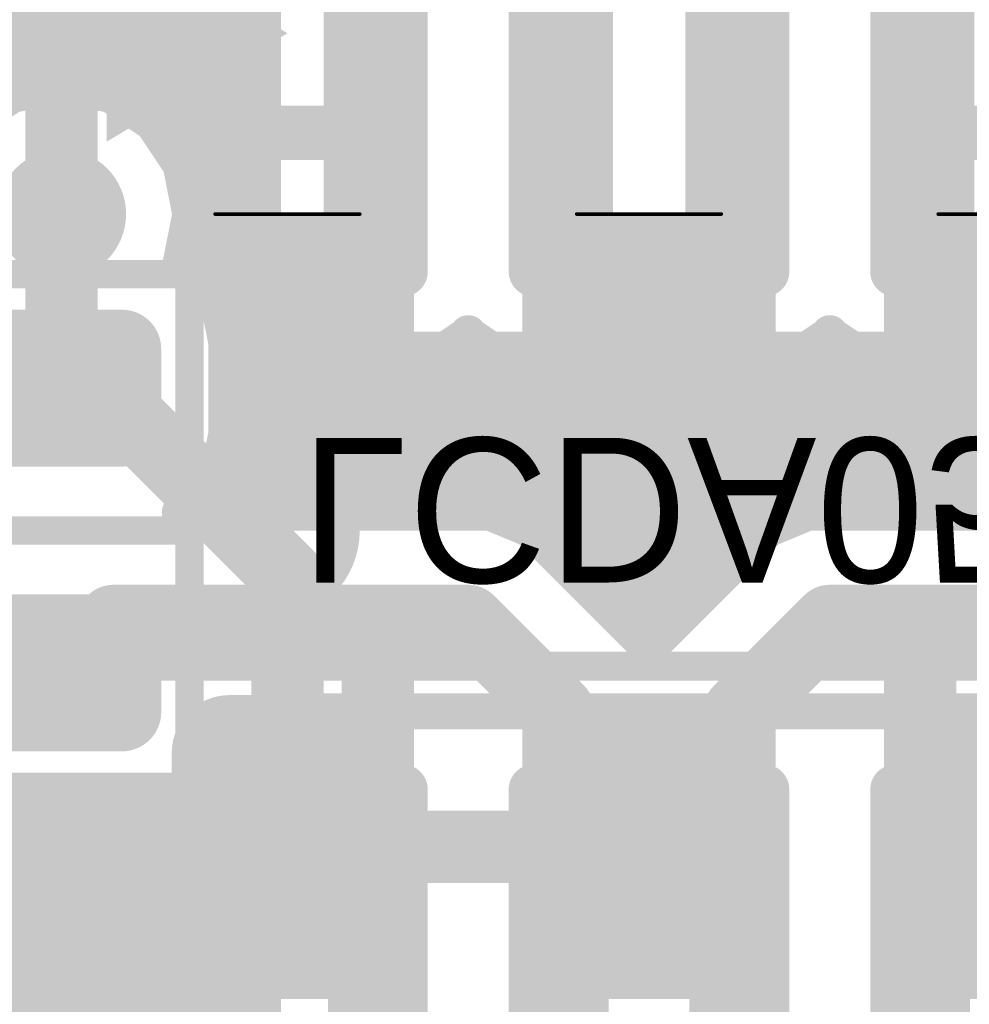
# Model space of a CAD drawing. Extents: x 90 to 214, y 61 to 300.
# Tile 5 of 62: x 113.05 to 119.73, y 89.7 to 96.62. Entities that reach past the tile are written whole.
import ezdxf

# ---------------------------------------------------------------- set-up
doc = ezdxf.new("R2010")
doc.units = 0
for name, color, linetype in [('Bot_Mask', 5, 'CONTINUOUS'), ('Bot_Silk', 7, 'CONTINUOUS'), ('Bottom', 2, 'CONTINUOUS'), ('GND', 12, 'CONTINUOUS'), ('PWR', 14, 'CONTINUOUS'), ('Top', 1, 'CONTINUOUS'), ('Top_Mask', 4, 'CONTINUOUS'), ('Top_Silk', 6, 'CONTINUOUS')]:
    doc.layers.add(name, color=color, linetype=linetype)

# ---------------------------------------------------------------- blocks, each defined once
blk = doc.blocks.new('UNIT_DISC')
at = {"linetype": 'CONTINUOUS', "const_width": 0.5}
blk.add_lwpolyline([(0.25, 0, 1), (-0.25, 0, 1)], format="xyb", close=True, dxfattribs=at)
blk = doc.blocks.new('SHAPE_EL_300_300_0_0_0_0')
at = {"xscale": 0.762, "yscale": 0.762, "zscale": 0.762}
blk.add_blockref('UNIT_DISC', (0, 0), dxfattribs=at)
blk = doc.blocks.new('SHAPE_EL_340_340_0_0_0_0')
at = {"xscale": 0.8636, "yscale": 0.8636, "zscale": 0.8636}
blk.add_blockref('UNIT_DISC', (0, 0), dxfattribs=at)
blk = doc.blocks.new('SHAPE_EL_357_357_0_0_0_0')
at = {"xscale": 0.908, "yscale": 0.908, "zscale": 0.908}
blk.add_blockref('UNIT_DISC', (0, 0), dxfattribs=at)
blk = doc.blocks.new('V_EX30Y30D0_4A264')
at = {"layer": 'Bot_Mask'}
blk.add_blockref('SHAPE_EL_340_340_0_0_0_0', (0, 0), dxfattribs=at)
at = {"layer": 'Bottom'}
blk.add_blockref('SHAPE_EL_300_300_0_0_0_0', (0, 0), dxfattribs=at)
at = {"layer": 'GND'}
blk.add_blockref('SHAPE_EL_357_357_0_0_0_0', (0, 0), dxfattribs=at)
at = {"layer": 'PWR'}
blk.add_blockref('SHAPE_EL_357_357_0_0_0_0', (0, 0), dxfattribs=at)
at = {"layer": 'Top'}
blk.add_blockref('SHAPE_EL_300_300_0_0_0_0', (0, 0), dxfattribs=at)
at = {"layer": 'Top_Mask'}
blk.add_blockref('SHAPE_EL_340_340_0_0_0_0', (0, 0), dxfattribs=at)
blk = doc.blocks.new('SHAPE_TH45_314_236_52_0_0_0')
at = {"linetype": 'CONTINUOUS', "const_width": 0.1}
for points in [[(0.15068, 0.3159, 0.2262769), (-0.15068, 0.3159, 0.2262769)], [(-0.3159, 0.15068, 0.2262769), (-0.3159, -0.15068, 0.2262769)], [(0.3159, -0.15068, 0.2262769), (0.3159, 0.15068, 0.2262769)], [(-0.15068, -0.3159, 0.2262769), (0.15068, -0.3159, 0.2262769)]]:
    blk.add_lwpolyline(points, format="xyb", dxfattribs=at)
at = {"xscale": 0.1, "yscale": 0.1, "zscale": 0.1}
for p in [(-0.15068, 0.3159), (0.15068, 0.3159), (-0.3159, 0.15068), (0.3159, 0.15068), (-0.3159, -0.15068), (0.3159, -0.15068), (-0.15068, -0.3159), (0.15068, -0.3159)]:
    blk.add_blockref('UNIT_DISC', p, dxfattribs=at)
blk = doc.blocks.new('V_EX30Y30D0_4A86')
at = {"layer": 'Bot_Mask'}
blk.add_blockref('SHAPE_EL_340_340_0_0_0_0', (0, 0), dxfattribs=at)
at = {"layer": 'Bottom'}
blk.add_blockref('SHAPE_EL_300_300_0_0_0_0', (0, 0), dxfattribs=at)
at = {"layer": 'GND'}
blk.add_blockref('SHAPE_TH45_314_236_52_0_0_0', (0, 0), dxfattribs=at)
at = {"layer": 'PWR'}
blk.add_blockref('SHAPE_EL_357_357_0_0_0_0', (0, 0), dxfattribs=at)
at = {"layer": 'Top'}
blk.add_blockref('SHAPE_EL_300_300_0_0_0_0', (0, 0), dxfattribs=at)
at = {"layer": 'Top_Mask'}
blk.add_blockref('SHAPE_EL_340_340_0_0_0_0', (0, 0), dxfattribs=at)
blk = doc.blocks.new('LCDA05_SO_4289')
at = {"layer": 'Bot_Silk', "linetype": 'CONTINUOUS', "const_width": 0.254}
for points in [[(114.808, 91.7575), (114.808, 94.2975)], [(114.808, 94.2975), (119.38, 94.2975)], [(119.38, 94.2975), (120.142, 94.2975)], [(120.142, 94.2975), (120.142, 91.7575)], [(120.142, 91.7575), (114.808, 91.7575)]]:
    blk.add_lwpolyline(points, dxfattribs=at)
blk.add_lwpolyline([(114.808, 92.5195, 1), (114.808, 93.5355, 1)], format="xyb", dxfattribs=at)
at = {"layer": 'Bot_Silk', "xscale": 0.254, "yscale": 0.254, "zscale": 0.254}
for p in [(114.808, 94.2975), (114.808, 94.2975), (119.38, 94.2975), (119.38, 94.2975), (120.142, 94.2975), (120.142, 94.2975), (114.808, 93.5355), (114.808, 92.5195), (114.808, 91.7575), (114.808, 91.7575), (120.142, 91.7575), (120.142, 91.7575)]:
    blk.add_blockref('UNIT_DISC', p, dxfattribs=at)
blk = doc.blocks.new('SHAPE_RR_866_236_0_0_0_0')
for points in [[(-0.95, -0.3), (0.95, -0.3), (-0.95, 0.3), (0.95, 0.3)], [(-1.1, -0.15), (1.1, -0.15), (-1.1, 0.15), (1.1, 0.15)]]:
    blk.add_solid(points)
at = {"xscale": 0.3, "yscale": 0.3, "zscale": 0.3}
for p in [(-0.95, 0.15), (0.95, 0.15), (-0.95, -0.15), (0.95, -0.15)]:
    blk.add_blockref('UNIT_DISC', p, dxfattribs=at)
blk = doc.blocks.new('SHAPE_RR_906_276_0_0_0_0')
for points in [[(-0.9754, -0.3508), (0.9754, -0.3508), (-0.9754, 0.3508), (0.9754, 0.3508)], [(-1.1508, -0.1754), (1.1508, -0.1754), (-1.1508, 0.1754), (1.1508, 0.1754)]]:
    blk.add_solid(points)
at = {"xscale": 0.3508, "yscale": 0.3508, "zscale": 0.3508}
for p in [(-0.9754, 0.1754), (0.9754, 0.1754), (-0.9754, -0.1754), (0.9754, -0.1754)]:
    blk.add_blockref('UNIT_DISC', p, dxfattribs=at)
blk = doc.blocks.new('SHAPE_EL_200_200_0_0_0_0')
at = {"xscale": 0.508, "yscale": 0.508, "zscale": 0.508}
blk.add_blockref('UNIT_DISC', (0, 0), dxfattribs=at)
blk = doc.blocks.new('SMD_RR20X8086_F')
at = {"layer": 'Bot_Mask'}
blk.add_blockref('SHAPE_RR_906_276_0_0_0_0', (0, 0), dxfattribs=at)
at = {"layer": 'Bottom'}
blk.add_blockref('SHAPE_RR_866_236_0_0_0_0', (0, 0), dxfattribs=at)
at = {"layer": 'GND'}
blk.add_blockref('SHAPE_EL_200_200_0_0_0_0', (0, 0), dxfattribs=at)
at = {"layer": 'PWR'}
blk.add_blockref('SHAPE_EL_200_200_0_0_0_0', (0, 0), dxfattribs=at)
blk = doc.blocks.new('SMD_RR20X8010_F')
at = {"layer": 'Bot_Mask'}
blk.add_blockref('SHAPE_RR_906_276_0_0_0_0', (0, 0), dxfattribs=at)
at = {"layer": 'Bottom'}
blk.add_blockref('SHAPE_RR_866_236_0_0_0_0', (0, 0), dxfattribs=at)
at = {"layer": 'GND'}
blk.add_blockref('SHAPE_EL_200_200_0_0_0_0', (0, 0), dxfattribs=at)
at = {"layer": 'PWR'}
blk.add_blockref('SHAPE_EL_200_200_0_0_0_0', (0, 0), dxfattribs=at)
blk = doc.blocks.new('SMD_RR20X8020_F')
at = {"layer": 'Bot_Mask'}
blk.add_blockref('SHAPE_RR_906_276_0_0_0_0', (0, 0), dxfattribs=at)
at = {"layer": 'Bottom'}
blk.add_blockref('SHAPE_RR_866_236_0_0_0_0', (0, 0), dxfattribs=at)
at = {"layer": 'GND'}
blk.add_blockref('SHAPE_EL_200_200_0_0_0_0', (0, 0), dxfattribs=at)
at = {"layer": 'PWR'}
blk.add_blockref('SHAPE_EL_200_200_0_0_0_0', (0, 0), dxfattribs=at)
blk = doc.blocks.new('D8')
at = {"rotation": -270}
for name, p in [('SMD_RR20X8086_F', (115.57, 95.8215)), ('SMD_RR20X8086_F', (116.84, 95.8215)), ('SMD_RR20X8086_F', (118.11, 95.8215)), ('SMD_RR20X8086_F', (119.38, 95.8215)), ('SMD_RR20X8010_F', (115.57, 90.2335)), ('SMD_RR20X8010_F', (116.84, 90.2335)), ('SMD_RR20X8020_F', (118.11, 90.2335)), ('SMD_RR20X8020_F', (119.38, 90.2335))]:
    blk.add_blockref(name, p, dxfattribs=at)
blk.add_blockref('LCDA05_SO_4289', (0, 0))
blk = doc.blocks.new('SMD_L2012_5869')
at = {"layer": 'Bot_Silk', "linetype": 'CONTINUOUS', "const_width": 0.2}
for points in [[(114.2475, 94.8275), (112.4475, 94.8275)], [(112.4475, 94.8275), (112.4475, 91.2275)], [(114.2475, 91.2275), (114.2475, 94.8275)], [(112.4475, 93.0275), (114.2475, 93.0275)], [(112.4475, 91.2275), (114.2475, 91.2275)]]:
    blk.add_lwpolyline(points, dxfattribs=at)
at = {"layer": 'Bot_Silk', "xscale": 0.2, "yscale": 0.2, "zscale": 0.2}
for p in [(112.4475, 94.8275), (112.4475, 94.8275), (114.2475, 94.8275), (114.2475, 94.8275), (112.4475, 93.0275), (114.2475, 93.0275), (112.4475, 91.2275), (112.4475, 91.2275), (114.2475, 91.2275), (114.2475, 91.2275)]:
    blk.add_blockref('UNIT_DISC', p, dxfattribs=at)
blk = doc.blocks.new('SHAPE_RR_393_511_0_0_0_0')
for points in [[(-0.25, -0.65), (0.25, -0.65), (-0.25, 0.65), (0.25, 0.65)], [(-0.5, -0.4), (0.5, -0.4), (-0.5, 0.4), (0.5, 0.4)]]:
    blk.add_solid(points)
at = {"xscale": 0.5, "yscale": 0.5, "zscale": 0.5}
for p in [(-0.25, 0.4), (0.25, 0.4), (-0.25, -0.4), (0.25, -0.4)]:
    blk.add_blockref('UNIT_DISC', p, dxfattribs=at)
blk = doc.blocks.new('SHAPE_RR_433_551_0_0_0_0')
for points in [[(-0.2754, -0.7008), (0.2754, -0.7008), (-0.2754, 0.7008), (0.2754, 0.7008)], [(-0.5508, -0.4254), (0.5508, -0.4254), (-0.5508, 0.4254), (0.5508, 0.4254)]]:
    blk.add_solid(points)
at = {"xscale": 0.5508, "yscale": 0.5508, "zscale": 0.5508}
for p in [(-0.2754, 0.4254), (0.2754, 0.4254), (-0.2754, -0.4254), (0.2754, -0.4254)]:
    blk.add_blockref('UNIT_DISC', p, dxfattribs=at)
blk = doc.blocks.new('P_SMD_RR1_0X1_3264_F')
at = {"layer": 'Bot_Mask'}
blk.add_blockref('SHAPE_RR_433_551_0_0_0_0', (0, 0), dxfattribs=at)
at = {"layer": 'Bottom'}
blk.add_blockref('SHAPE_RR_393_511_0_0_0_0', (0, 0), dxfattribs=at)
blk = doc.blocks.new('P_SMD_RR1_0X1_310_F')
at = {"layer": 'Bot_Mask'}
blk.add_blockref('SHAPE_RR_433_551_0_0_0_0', (0, 0), dxfattribs=at)
at = {"layer": 'Bottom'}
blk.add_blockref('SHAPE_RR_393_511_0_0_0_0', (0, 0), dxfattribs=at)
blk = doc.blocks.new('FB2')
blk.add_blockref('SMD_L2012_5869', (0, 0))
at = {"rotation": -90}
for name, p in [('P_SMD_RR1_0X1_3264_F', (113.3475, 94.0275)), ('P_SMD_RR1_0X1_310_F', (113.3475, 92.0275))]:
    blk.add_blockref(name, p, dxfattribs=at)
at = {"layer": 'Bot_Silk', "text_generation_flag": 2}
blk.add_text('FB2', height=1.2192, rotation=-90, dxfattribs=at).set_placement((110.58525, 91.62257))
blk = doc.blocks.new('POLY_S4_L6_7676')
at = {"layer": 'Top_Silk'}
blk.add_solid([(120.523, 95.25), (119.507, 95.25), (120.523, 93.218), (119.507, 93.218)], dxfattribs=at)
blk = doc.blocks.new('POLY_S4_L6_7678')
at = {"layer": 'Top_Silk'}
blk.add_solid([(115.443, 95.25), (114.427, 95.25), (115.443, 93.218), (114.427, 93.218)], dxfattribs=at)
blk = doc.blocks.new('POLY_S4_L6_7690')
at = {"layer": 'Top_Silk'}
blk.add_solid([(117.983, 95.25), (116.967, 95.25), (117.983, 93.218), (116.967, 93.218)], dxfattribs=at)
blk = doc.blocks.new('SMDSW_6P_7667')
at = {"layer": 'Top_Silk', "linetype": 'CONTINUOUS'}
for points, const_width in [([(112.522, 98.425), (112.522, 92.075)], 0.2032), ([(122.428, 98.425), (112.522, 98.425)], 0.2032), ([(122.428, 92.075), (122.428, 98.425)], 0.2032), ([(115.316, 97.282), (114.554, 97.282)], 0.254), ([(114.554, 97.282), (114.554, 95.25)], 0.254), ([(115.316, 95.25), (115.316, 97.282)], 0.254), ([(117.094, 97.282), (117.094, 95.25)], 0.254), ([(117.856, 97.282), (117.094, 97.282)], 0.254), ([(117.856, 95.25), (117.856, 97.282)], 0.254), ([(120.396, 97.282), (119.634, 97.282)], 0.254), ([(119.634, 97.282), (119.634, 95.25)], 0.254), ([(120.396, 95.25), (120.396, 97.282)], 0.254), ([(114.427, 95.25), (115.443, 95.25)], 0.0254), ([(116.967, 95.25), (117.983, 95.25)], 0.0254), ([(119.507, 95.25), (120.523, 95.25)], 0.0254), ([(112.522, 92.075), (122.428, 92.075)], 0.2032)]:
    blk.add_lwpolyline(points, dxfattribs=dict(at, const_width=const_width))
for name in ['POLY_S4_L6_7678', 'POLY_S4_L6_7690', 'POLY_S4_L6_7676']:
    blk.add_blockref(name, (0, 0))
at = {"layer": 'Top_Silk'}
for p, xscale, yscale, zscale in [((112.522, 98.425), 0.2032, 0.2032, 0.2032), ((112.522, 98.425), 0.2032, 0.2032, 0.2032), ((122.428, 98.425), 0.2032, 0.2032, 0.2032), ((122.428, 98.425), 0.2032, 0.2032, 0.2032), ((114.554, 97.282), 0.254, 0.254, 0.254), ((114.554, 97.282), 0.254, 0.254, 0.254), ((115.316, 97.282), 0.254, 0.254, 0.254), ((115.316, 97.282), 0.254, 0.254, 0.254), ((117.094, 97.282), 0.254, 0.254, 0.254), ((117.094, 97.282), 0.254, 0.254, 0.254), ((117.856, 97.282), 0.254, 0.254, 0.254), ((117.856, 97.282), 0.254, 0.254, 0.254), ((119.634, 97.282), 0.254, 0.254, 0.254), ((119.634, 97.282), 0.254, 0.254, 0.254), ((120.396, 97.282), 0.254, 0.254, 0.254), ((120.396, 97.282), 0.254, 0.254, 0.254), ((114.554, 95.25), 0.254, 0.254, 0.254), ((115.316, 95.25), 0.254, 0.254, 0.254), ((117.094, 95.25), 0.254, 0.254, 0.254), ((117.856, 95.25), 0.254, 0.254, 0.254), ((119.634, 95.25), 0.254, 0.254, 0.254), ((120.396, 95.25), 0.254, 0.254, 0.254), ((114.427, 95.25), 0.0254, 0.0254, 0.0254), ((115.443, 95.25), 0.0254, 0.0254, 0.0254), ((116.967, 95.25), 0.0254, 0.0254, 0.0254), ((117.983, 95.25), 0.0254, 0.0254, 0.0254), ((119.507, 95.25), 0.0254, 0.0254, 0.0254), ((120.523, 95.25), 0.0254, 0.0254, 0.0254), ((112.522, 92.075), 0.2032, 0.2032, 0.2032), ((112.522, 92.075), 0.2032, 0.2032, 0.2032), ((122.428, 92.075), 0.2032, 0.2032, 0.2032), ((122.428, 92.075), 0.2032, 0.2032, 0.2032)]:
    blk.add_blockref('UNIT_DISC', p, dxfattribs=dict(at, xscale=xscale, yscale=yscale, zscale=zscale))
blk = doc.blocks.new('SHAPE_RR_600_800_0_0_0_0')
for points in [[(-0.381, -1.016), (0.381, -1.016), (-0.381, 1.016), (0.381, 1.016)], [(-0.762, -0.635), (0.762, -0.635), (-0.762, 0.635), (0.762, 0.635)]]:
    blk.add_solid(points)
at = {"xscale": 0.762, "yscale": 0.762, "zscale": 0.762}
for p in [(-0.381, 0.635), (0.381, 0.635), (-0.381, -0.635), (0.381, -0.635)]:
    blk.add_blockref('UNIT_DISC', p, dxfattribs=at)
blk = doc.blocks.new('SHAPE_RR_640_840_0_0_0_0')
for points in [[(-0.4064, -1.0668), (0.4064, -1.0668), (-0.4064, 1.0668), (0.4064, 1.0668)], [(-0.8128, -0.6604), (0.8128, -0.6604), (-0.8128, 0.6604), (0.8128, 0.6604)]]:
    blk.add_solid(points)
at = {"xscale": 0.8128, "yscale": 0.8128, "zscale": 0.8128}
for p in [(-0.4064, 0.6604), (0.4064, 0.6604), (-0.4064, -0.6604), (0.4064, -0.6604)]:
    blk.add_blockref('UNIT_DISC', p, dxfattribs=at)
blk = doc.blocks.new('SMD_RR60X80__1_259')
at = {"layer": 'GND'}
blk.add_blockref('SHAPE_EL_300_300_0_0_0_0', (0, 0), dxfattribs=at)
at = {"layer": 'PWR'}
blk.add_blockref('SHAPE_EL_300_300_0_0_0_0', (0, 0), dxfattribs=at)
at = {"layer": 'Top'}
blk.add_blockref('SHAPE_RR_600_800_0_0_0_0', (0, 0), dxfattribs=at)
at = {"layer": 'Top_Mask'}
blk.add_blockref('SHAPE_RR_640_840_0_0_0_0', (0, 0), dxfattribs=at)
blk = doc.blocks.new('SMD_RR60X80__1_264')
at = {"layer": 'GND'}
blk.add_blockref('SHAPE_EL_300_300_0_0_0_0', (0, 0), dxfattribs=at)
at = {"layer": 'PWR'}
blk.add_blockref('SHAPE_EL_300_300_0_0_0_0', (0, 0), dxfattribs=at)
at = {"layer": 'Top'}
blk.add_blockref('SHAPE_RR_600_800_0_0_0_0', (0, 0), dxfattribs=at)
at = {"layer": 'Top_Mask'}
blk.add_blockref('SHAPE_RR_640_840_0_0_0_0', (0, 0), dxfattribs=at)
blk = doc.blocks.new('SW4')
blk.add_blockref('SMDSW_6P_7667', (0, 0))
at = {"rotation": 180}
for name, p in [('SMD_RR60X80__1_264', (114.935, 90.805)), ('SMD_RR60X80__1_264', (117.475, 90.805)), ('SMD_RR60X80__1_259', (120.015, 90.805))]:
    blk.add_blockref(name, p, dxfattribs=at)
blk = doc.blocks.new('CUPOUR_L2_F0_TT90_28772')
at = {"layer": 'Bottom', "linetype": 'CONTINUOUS'}
for points, const_width in [([(115.57, 96.012), (115.57, 97.4295)], 0.381), ([(116.84, 96.012), (116.84, 97.4295)], 0.381), ([(114.762, 94.8067), (114.762, 96.8363)], 0.254), ([(112.07749, 96.58349), (114.762, 96.58349)], 0.254), ([(112.07749, 96.39299), (114.762, 96.39299)], 0.254), ([(112.07749, 96.20249), (114.762, 96.20249)], 0.254), ([(113.00063, 96.08741), (113.3475, 96.15641)], 0.254), ([(113.3475, 96.15641), (113.69437, 96.08741)], 0.254), ([(112.70657, 95.89093), (113.00063, 96.08741)], 0.254), ([(113.69437, 96.08741), (113.98843, 95.89093)], 0.254), ([(113.80724, 96.01199), (114.762, 96.01199)], 0.254), ([(113.98843, 95.89093), (114.18491, 95.59687)], 0.254), ([(115.3795, 95.8215), (114.762, 95.8215)], 0.381), ([(119.5705, 95.8215), (120.188, 95.8215)], 0.381), ([(114.03482, 95.82149), (114.762, 95.82149)], 0.254), ([(115.57, 95.631), (115.57, 94.2135)], 0.381), ([(116.84, 95.631), (116.84, 94.2135)], 0.381), ([(118.11, 95.631), (118.11, 94.2135)], 0.381), ([(119.38, 95.631), (119.38, 94.2135)], 0.381), ([(114.16211, 95.63099), (114.762, 95.63099)], 0.254), ([(114.18491, 95.59687), (114.25391, 95.25)], 0.254), ([(114.21601, 95.44049), (114.762, 95.44049)], 0.254), ([(114.25391, 95.25), (114.18491, 94.90313)], 0.254), ([(114.2539, 95.24999), (114.762, 95.24999)], 0.254), ([(114.21601, 95.05949), (114.762, 95.05949)], 0.254), ([(114.18491, 94.90313), (114.18201, 94.89879)], 0.254), ([(114.18201, 94.89879), (114.29398, 94.82398)], 0.254), ([(114.22661, 94.86899), (114.762, 94.86899)], 0.254), ([(114.29398, 94.82398), (114.46152, 94.57325)], 0.254), ([(114.80018, 94.61477), (114.762, 94.8067)], 0.254), ([(114.39119, 94.67849), (114.7875, 94.67849)], 0.254), ([(114.94561, 94.39711), (114.80018, 94.61477)], 0.254), ([(114.46152, 94.57325), (114.5055, 94.35215)], 0.254), ([(114.47847, 94.48799), (114.88488, 94.48799)], 0.254), ([(116.205, 94.41298), (116.19439, 94.39711)], 0.254), ([(116.21561, 94.39711), (116.205, 94.41298)], 0.254), ([(117.475, 94.41298), (117.46439, 94.39711)], 0.254), ([(117.48561, 94.39711), (117.475, 94.41298)], 0.254), ([(118.745, 94.41298), (118.73439, 94.39711)], 0.254), ([(118.75561, 94.39711), (118.745, 94.41298)], 0.254), ([(114.5055, 94.35215), (114.5055, 93.70285)], 0.254), ([(115.16327, 94.25168), (114.94561, 94.39711)], 0.254), ([(116.19439, 94.39711), (115.97673, 94.25168)], 0.254), ([(116.43327, 94.25168), (116.21561, 94.39711)], 0.254), ([(117.46439, 94.39711), (117.24673, 94.25168)], 0.254), ([(117.70327, 94.25168), (117.48561, 94.39711)], 0.254), ([(118.73439, 94.39711), (118.51673, 94.25168)], 0.254), ([(118.97327, 94.25168), (118.75561, 94.39711)], 0.254), ([(120.00439, 94.39711), (119.78673, 94.25168)], 0.254), ([(114.5055, 94.29749), (115.0947, 94.29749)], 0.254), ([(116.04529, 94.29749), (116.3647, 94.29749)], 0.254), ([(117.31529, 94.29749), (117.6347, 94.29749)], 0.254), ([(118.58529, 94.29749), (118.9047, 94.29749)], 0.254), ([(115.3552, 94.2135), (115.16327, 94.25168)], 0.254), ([(115.7848, 94.2135), (115.3552, 94.2135)], 0.254), ([(115.97673, 94.25168), (115.7848, 94.2135)], 0.254), ([(116.6252, 94.2135), (116.43327, 94.25168)], 0.254), ([(117.0548, 94.2135), (116.6252, 94.2135)], 0.254), ([(117.24673, 94.25168), (117.0548, 94.2135)], 0.254), ([(117.8952, 94.2135), (117.70327, 94.25168)], 0.254), ([(118.3248, 94.2135), (117.8952, 94.2135)], 0.254), ([(118.51673, 94.25168), (118.3248, 94.2135)], 0.254), ([(119.1652, 94.2135), (118.97327, 94.25168)], 0.254), ([(119.5948, 94.2135), (119.1652, 94.2135)], 0.254), ([(119.78673, 94.25168), (119.5948, 94.2135)], 0.254), ([(114.5055, 94.10699), (120.4445, 94.10699)], 0.254), ([(114.5055, 93.91649), (120.4445, 93.91649)], 0.254), ([(114.5055, 93.72599), (120.4445, 93.72599)], 0.254), ([(114.5055, 93.70285), (114.46152, 93.48175)], 0.254), ([(114.4722, 93.53549), (120.47779, 93.53549)], 0.254), ([(114.46152, 93.48175), (114.29398, 93.23102)], 0.254), ([(114.37013, 93.34499), (120.57986, 93.34499)], 0.254), ([(114.29398, 93.23102), (114.17946, 93.1545)], 0.254), ([(114.17946, 93.1545), (116.35657, 93.1545)], 0.254), ([(116.35657, 93.1545), (116.63664, 93.03849)], 0.254), ([(116.35659, 93.15449), (118.5934, 93.15449)], 0.254), ([(118.31336, 93.03849), (118.59343, 93.1545)], 0.254), ([(118.59343, 93.1545), (120.77053, 93.1545)], 0.254), ([(116.63664, 93.03849), (117.27164, 92.40349)], 0.254), ([(118.09901, 92.82414), (118.31336, 93.03849)], 0.254), ([(116.71114, 92.96399), (118.23886, 92.96399)], 0.254), ([(117.67836, 92.40349), (118.09901, 92.82414)], 0.254), ([(116.90164, 92.77349), (118.04836, 92.77349)], 0.254), ([(117.09214, 92.58299), (117.85786, 92.58299)], 0.254), ([(117.27164, 92.40349), (117.475, 92.20013)], 0.254), ([(117.475, 92.20013), (117.67836, 92.40349)], 0.254), ([(117.28264, 92.39249), (117.66736, 92.39249)], 0.254), ([(117.47314, 92.20199), (117.47686, 92.20199)], 0.254), ([(114.4911, 91.6305), (114.46152, 91.48175)], 0.254), ([(114.49109, 91.63049), (114.808, 91.63049)], 0.254), ([(114.808, 91.6305), (114.4911, 91.6305)], 0.254), ([(114.808, 91.45193), (114.808, 91.6305)], 0.254), ([(114.46152, 91.48175), (114.29398, 91.23102)], 0.254), ([(114.43361, 91.43999), (114.80013, 91.43999)], 0.254), ([(114.762, 91.2483), (114.80018, 91.44023)], 0.254), ([(114.80018, 91.44023), (114.808, 91.45193)], 0.254), ([(114.29398, 91.23102), (114.04325, 91.06348)], 0.254), ([(114.30632, 91.24949), (114.76223, 91.24949)], 0.254), ([(114.762, 89.2187), (114.762, 91.2483)], 0.254), ([(113.82215, 91.0195), (112.87285, 91.0195)], 0.254), ([(114.04325, 91.06348), (113.82215, 91.0195)], 0.254), ([(114.02067, 91.05899), (114.762, 91.05899)], 0.254), ([(112.07749, 90.86849), (114.762, 90.86849)], 0.254), ([(112.07749, 90.67799), (114.762, 90.67799)], 0.254), ([(112.07749, 90.48749), (114.762, 90.48749)], 0.254), ([(112.07749, 90.29699), (114.762, 90.29699)], 0.254), ([(112.07749, 90.10649), (114.762, 90.10649)], 0.254), ([(112.07749, 89.91599), (114.762, 89.91599)], 0.254), ([(112.07749, 89.72549), (114.762, 89.72549)], 0.254)]:
    blk.add_lwpolyline(points, dxfattribs=dict(at, const_width=const_width))
at = {"layer": 'Bottom'}
for p, xscale, yscale, zscale in [((114.762, 96.58349), 0.254, 0.254, 0.254), ((114.762, 96.39299), 0.254, 0.254, 0.254), ((114.762, 96.20249), 0.254, 0.254, 0.254), ((113.3475, 96.15641), 0.254, 0.254, 0.254), ((113.3475, 96.15641), 0.254, 0.254, 0.254), ((113.00063, 96.08741), 0.254, 0.254, 0.254), ((113.00063, 96.08741), 0.254, 0.254, 0.254), ((113.69437, 96.08741), 0.254, 0.254, 0.254), ((113.69437, 96.08741), 0.254, 0.254, 0.254), ((115.57, 96.012), 0.381, 0.381, 0.381), ((116.84, 96.012), 0.381, 0.381, 0.381), ((113.80724, 96.01199), 0.254, 0.254, 0.254), ((114.762, 96.01199), 0.254, 0.254, 0.254), ((113.98843, 95.89093), 0.254, 0.254, 0.254), ((113.98843, 95.89093), 0.254, 0.254, 0.254), ((114.762, 95.8215), 0.381, 0.381, 0.381), ((115.3795, 95.8215), 0.381, 0.381, 0.381), ((119.5705, 95.8215), 0.381, 0.381, 0.381), ((114.03482, 95.82149), 0.254, 0.254, 0.254), ((114.762, 95.82149), 0.254, 0.254, 0.254), ((115.57, 95.631), 0.381, 0.381, 0.381), ((116.84, 95.631), 0.381, 0.381, 0.381), ((118.11, 95.631), 0.381, 0.381, 0.381), ((119.38, 95.631), 0.381, 0.381, 0.381), ((114.16211, 95.63099), 0.254, 0.254, 0.254), ((114.18491, 95.59687), 0.254, 0.254, 0.254), ((114.18491, 95.59687), 0.254, 0.254, 0.254), ((114.762, 95.63099), 0.254, 0.254, 0.254), ((114.21601, 95.44049), 0.254, 0.254, 0.254), ((114.762, 95.44049), 0.254, 0.254, 0.254), ((114.2539, 95.24999), 0.254, 0.254, 0.254), ((114.25391, 95.25), 0.254, 0.254, 0.254), ((114.25391, 95.25), 0.254, 0.254, 0.254), ((114.762, 95.24999), 0.254, 0.254, 0.254), ((114.21601, 95.05949), 0.254, 0.254, 0.254), ((114.762, 95.05949), 0.254, 0.254, 0.254), ((114.18201, 94.89879), 0.254, 0.254, 0.254), ((114.18201, 94.89879), 0.254, 0.254, 0.254), ((114.18491, 94.90313), 0.254, 0.254, 0.254), ((114.18491, 94.90313), 0.254, 0.254, 0.254), ((114.22661, 94.86899), 0.254, 0.254, 0.254), ((114.29398, 94.82398), 0.254, 0.254, 0.254), ((114.29398, 94.82398), 0.254, 0.254, 0.254), ((114.762, 94.86899), 0.254, 0.254, 0.254), ((114.762, 94.8067), 0.254, 0.254, 0.254), ((114.762, 94.8067), 0.254, 0.254, 0.254), ((114.39119, 94.67849), 0.254, 0.254, 0.254), ((114.7875, 94.67849), 0.254, 0.254, 0.254), ((114.80018, 94.61477), 0.254, 0.254, 0.254), ((114.80018, 94.61477), 0.254, 0.254, 0.254), ((114.46152, 94.57325), 0.254, 0.254, 0.254), ((114.46152, 94.57325), 0.254, 0.254, 0.254), ((114.47847, 94.48799), 0.254, 0.254, 0.254), ((114.88488, 94.48799), 0.254, 0.254, 0.254), ((116.205, 94.41298), 0.254, 0.254, 0.254), ((116.205, 94.41298), 0.254, 0.254, 0.254), ((117.475, 94.41298), 0.254, 0.254, 0.254), ((117.475, 94.41298), 0.254, 0.254, 0.254), ((118.745, 94.41298), 0.254, 0.254, 0.254), ((118.745, 94.41298), 0.254, 0.254, 0.254), ((114.5055, 94.35215), 0.254, 0.254, 0.254), ((114.5055, 94.35215), 0.254, 0.254, 0.254), ((114.94561, 94.39711), 0.254, 0.254, 0.254), ((114.94561, 94.39711), 0.254, 0.254, 0.254), ((116.19439, 94.39711), 0.254, 0.254, 0.254), ((116.19439, 94.39711), 0.254, 0.254, 0.254), ((116.21561, 94.39711), 0.254, 0.254, 0.254), ((116.21561, 94.39711), 0.254, 0.254, 0.254), ((117.46439, 94.39711), 0.254, 0.254, 0.254), ((117.46439, 94.39711), 0.254, 0.254, 0.254), ((117.48561, 94.39711), 0.254, 0.254, 0.254), ((117.48561, 94.39711), 0.254, 0.254, 0.254), ((118.73439, 94.39711), 0.254, 0.254, 0.254), ((118.73439, 94.39711), 0.254, 0.254, 0.254), ((118.75561, 94.39711), 0.254, 0.254, 0.254), ((118.75561, 94.39711), 0.254, 0.254, 0.254), ((114.5055, 94.29749), 0.254, 0.254, 0.254), ((115.0947, 94.29749), 0.254, 0.254, 0.254), ((115.57, 94.2135), 0.381, 0.381, 0.381), ((116.04529, 94.29749), 0.254, 0.254, 0.254), ((116.3647, 94.29749), 0.254, 0.254, 0.254), ((116.84, 94.2135), 0.381, 0.381, 0.381), ((117.31529, 94.29749), 0.254, 0.254, 0.254), ((117.6347, 94.29749), 0.254, 0.254, 0.254), ((118.11, 94.2135), 0.381, 0.381, 0.381), ((118.58529, 94.29749), 0.254, 0.254, 0.254), ((118.9047, 94.29749), 0.254, 0.254, 0.254), ((119.38, 94.2135), 0.381, 0.381, 0.381), ((115.16327, 94.25168), 0.254, 0.254, 0.254), ((115.16327, 94.25168), 0.254, 0.254, 0.254), ((115.3552, 94.2135), 0.254, 0.254, 0.254), ((115.3552, 94.2135), 0.254, 0.254, 0.254), ((115.7848, 94.2135), 0.254, 0.254, 0.254), ((115.7848, 94.2135), 0.254, 0.254, 0.254), ((115.97673, 94.25168), 0.254, 0.254, 0.254), ((115.97673, 94.25168), 0.254, 0.254, 0.254), ((116.43327, 94.25168), 0.254, 0.254, 0.254), ((116.43327, 94.25168), 0.254, 0.254, 0.254), ((116.6252, 94.2135), 0.254, 0.254, 0.254), ((116.6252, 94.2135), 0.254, 0.254, 0.254), ((117.0548, 94.2135), 0.254, 0.254, 0.254), ((117.0548, 94.2135), 0.254, 0.254, 0.254), ((117.24673, 94.25168), 0.254, 0.254, 0.254), ((117.24673, 94.25168), 0.254, 0.254, 0.254), ((117.70327, 94.25168), 0.254, 0.254, 0.254), ((117.70327, 94.25168), 0.254, 0.254, 0.254), ((117.8952, 94.2135), 0.254, 0.254, 0.254), ((117.8952, 94.2135), 0.254, 0.254, 0.254), ((118.3248, 94.2135), 0.254, 0.254, 0.254), ((118.3248, 94.2135), 0.254, 0.254, 0.254), ((118.51673, 94.25168), 0.254, 0.254, 0.254), ((118.51673, 94.25168), 0.254, 0.254, 0.254), ((118.97327, 94.25168), 0.254, 0.254, 0.254), ((118.97327, 94.25168), 0.254, 0.254, 0.254), ((119.1652, 94.2135), 0.254, 0.254, 0.254), ((119.1652, 94.2135), 0.254, 0.254, 0.254), ((119.5948, 94.2135), 0.254, 0.254, 0.254), ((119.5948, 94.2135), 0.254, 0.254, 0.254), ((119.78673, 94.25168), 0.254, 0.254, 0.254), ((119.78673, 94.25168), 0.254, 0.254, 0.254), ((114.5055, 94.10699), 0.254, 0.254, 0.254), ((114.5055, 93.91649), 0.254, 0.254, 0.254), ((114.5055, 93.72599), 0.254, 0.254, 0.254), ((114.5055, 93.70285), 0.254, 0.254, 0.254), ((114.5055, 93.70285), 0.254, 0.254, 0.254), ((114.4722, 93.53549), 0.254, 0.254, 0.254), ((114.46152, 93.48175), 0.254, 0.254, 0.254), ((114.46152, 93.48175), 0.254, 0.254, 0.254), ((114.37013, 93.34499), 0.254, 0.254, 0.254), ((114.29398, 93.23102), 0.254, 0.254, 0.254), ((114.29398, 93.23102), 0.254, 0.254, 0.254), ((114.17946, 93.1545), 0.254, 0.254, 0.254), ((114.17946, 93.1545), 0.254, 0.254, 0.254), ((116.35657, 93.1545), 0.254, 0.254, 0.254), ((116.35657, 93.1545), 0.254, 0.254, 0.254), ((116.35659, 93.15449), 0.254, 0.254, 0.254), ((118.5934, 93.15449), 0.254, 0.254, 0.254), ((118.59343, 93.1545), 0.254, 0.254, 0.254), ((118.59343, 93.1545), 0.254, 0.254, 0.254), ((116.63664, 93.03849), 0.254, 0.254, 0.254), ((116.63664, 93.03849), 0.254, 0.254, 0.254), ((118.31336, 93.03849), 0.254, 0.254, 0.254), ((118.31336, 93.03849), 0.254, 0.254, 0.254), ((116.71114, 92.96399), 0.254, 0.254, 0.254), ((118.23886, 92.96399), 0.254, 0.254, 0.254), ((118.09901, 92.82414), 0.254, 0.254, 0.254), ((118.09901, 92.82414), 0.254, 0.254, 0.254), ((116.90164, 92.77349), 0.254, 0.254, 0.254), ((118.04836, 92.77349), 0.254, 0.254, 0.254), ((117.09214, 92.58299), 0.254, 0.254, 0.254), ((117.85786, 92.58299), 0.254, 0.254, 0.254), ((117.27164, 92.40349), 0.254, 0.254, 0.254), ((117.27164, 92.40349), 0.254, 0.254, 0.254), ((117.67836, 92.40349), 0.254, 0.254, 0.254), ((117.67836, 92.40349), 0.254, 0.254, 0.254), ((117.28264, 92.39249), 0.254, 0.254, 0.254), ((117.66736, 92.39249), 0.254, 0.254, 0.254), ((117.47314, 92.20199), 0.254, 0.254, 0.254), ((117.475, 92.20013), 0.254, 0.254, 0.254), ((117.475, 92.20013), 0.254, 0.254, 0.254), ((117.47686, 92.20199), 0.254, 0.254, 0.254), ((114.49109, 91.63049), 0.254, 0.254, 0.254), ((114.4911, 91.6305), 0.254, 0.254, 0.254), ((114.4911, 91.6305), 0.254, 0.254, 0.254), ((114.808, 91.6305), 0.254, 0.254, 0.254), ((114.808, 91.6305), 0.254, 0.254, 0.254), ((114.808, 91.63049), 0.254, 0.254, 0.254), ((114.43361, 91.43999), 0.254, 0.254, 0.254), ((114.46152, 91.48175), 0.254, 0.254, 0.254), ((114.46152, 91.48175), 0.254, 0.254, 0.254), ((114.80013, 91.43999), 0.254, 0.254, 0.254), ((114.80018, 91.44023), 0.254, 0.254, 0.254), ((114.80018, 91.44023), 0.254, 0.254, 0.254), ((114.808, 91.45193), 0.254, 0.254, 0.254), ((114.808, 91.45193), 0.254, 0.254, 0.254), ((114.29398, 91.23102), 0.254, 0.254, 0.254), ((114.29398, 91.23102), 0.254, 0.254, 0.254), ((114.30632, 91.24949), 0.254, 0.254, 0.254), ((114.762, 91.2483), 0.254, 0.254, 0.254), ((114.762, 91.2483), 0.254, 0.254, 0.254), ((114.76223, 91.24949), 0.254, 0.254, 0.254), ((113.82215, 91.0195), 0.254, 0.254, 0.254), ((113.82215, 91.0195), 0.254, 0.254, 0.254), ((114.02067, 91.05899), 0.254, 0.254, 0.254), ((114.04325, 91.06348), 0.254, 0.254, 0.254), ((114.04325, 91.06348), 0.254, 0.254, 0.254), ((114.762, 91.05899), 0.254, 0.254, 0.254), ((114.762, 90.86849), 0.254, 0.254, 0.254), ((114.762, 90.67799), 0.254, 0.254, 0.254), ((114.762, 90.48749), 0.254, 0.254, 0.254), ((114.762, 90.29699), 0.254, 0.254, 0.254), ((114.762, 90.10649), 0.254, 0.254, 0.254), ((114.762, 89.91599), 0.254, 0.254, 0.254), ((114.762, 89.72549), 0.254, 0.254, 0.254)]:
    blk.add_blockref('UNIT_DISC', p, dxfattribs=dict(at, xscale=xscale, yscale=yscale, zscale=zscale))
blk = doc.blocks.new('POLY_S3_L7_37102')
at = {"layer": 'Bot_Silk'}
blk.add_solid([(114.935, 96.52), (113.665, 97.282), (113.665, 95.758)], dxfattribs=at)

msp = doc.modelspace()

# ---------------------------------------------------------------- linework, layer by layer
at = {"layer": 'Bottom', "linetype": 'CONTINUOUS'}
for points, const_width in [([(115.57, 94.2975), (115.57, 95.8215)], 0.508), ([(116.84, 93.6625), (116.84, 95.8215)], 0.508), ([(118.11, 93.6625), (118.11, 95.8215)], 0.508), ([(119.38, 95.8215), (119.38, 94.2975)], 0.508), ([(113.3475, 94.0275), (113.3475, 95.25)], 0.508), ([(115.57, 94.2975), (116.205, 93.6625)], 0.508), ([(119.38, 94.2975), (118.745, 93.6625)], 0.508), ([(116.84, 93.6625), (116.205, 93.6625)], 0.508), ([(118.11, 93.6625), (116.84, 93.6625)], 0.508), ([(118.745, 93.6625), (118.11, 93.6625)], 0.508), ([(113.3475, 92.0275), (113.7125, 92.3925)], 0.508), ([(113.7125, 92.3925), (115.57, 92.3925)], 0.508), ([(115.57, 92.3925), (116.205, 92.3925)], 0.508), ([(115.57, 92.3925), (115.57, 90.2335)], 0.508), ([(116.205, 92.3925), (116.84, 91.7575)], 0.508), ([(118.11, 91.7575), (118.745, 92.3925)], 0.508), ([(118.745, 92.3925), (119.38, 92.3925)], 0.508), ([(121.2375, 92.3925), (119.38, 92.3925)], 0.508), ([(119.38, 92.3925), (119.38, 90.2335)], 0.508), ([(113.3475, 92.0275), (113.3, 92.075)], 0.381), ([(116.84, 91.7575), (116.84, 90.2335)], 0.508), ([(118.11, 90.2335), (118.11, 91.7575)], 0.508), ([(116.84, 81.28), (116.84, 90.2335)], 0.381), ([(119.38, 79.375), (119.38, 90.2335)], 0.381)]:
    msp.add_lwpolyline(points, dxfattribs=dict(at, const_width=const_width))
at = {"layer": 'Top', "linetype": 'CONTINUOUS', "const_width": 0.508}
for points in [[(113.3475, 100.6475), (113.3475, 95.25)], [(113.3475, 95.25), (113.3475, 94.2975)], [(113.3475, 94.2975), (114.935, 92.71)], [(114.935, 92.71), (114.935, 90.805)], [(117.475, 90.805), (114.935, 90.805)]]:
    msp.add_lwpolyline(points, dxfattribs=at)

# ---------------------------------------------------------------- block references
for name, p in [('CUPOUR_L2_F0_TT90_28772', (0, 0)), ('SW4', (0, 0)), ('POLY_S3_L7_37102', (0, 0)), ('D8', (0, 0)), ('V_EX30Y30D0_4A264', (113.3475, 95.25)), ('FB2', (0, 0)), ('V_EX30Y30D0_4A86', (116.205, 93.6625)), ('V_EX30Y30D0_4A86', (118.745, 93.6625))]:
    msp.add_blockref(name, p)
at = {"layer": 'Bottom'}
for p, xscale, yscale, zscale in [((115.57, 95.8215), 0.508, 0.508, 0.508), ((116.84, 95.8215), 0.508, 0.508, 0.508), ((118.11, 95.8215), 0.508, 0.508, 0.508), ((119.38, 95.8215), 0.508, 0.508, 0.508), ((113.3475, 95.25), 0.508, 0.508, 0.508), ((115.57, 94.2975), 0.508, 0.508, 0.508), ((115.57, 94.2975), 0.508, 0.508, 0.508), ((119.38, 94.2975), 0.508, 0.508, 0.508), ((119.38, 94.2975), 0.508, 0.508, 0.508), ((113.3475, 94.0275), 0.508, 0.508, 0.508), ((116.205, 93.6625), 0.508, 0.508, 0.508), ((116.205, 93.6625), 0.508, 0.508, 0.508), ((116.84, 93.6625), 0.508, 0.508, 0.508), ((116.84, 93.6625), 0.508, 0.508, 0.508), ((116.84, 93.6625), 0.508, 0.508, 0.508), ((118.11, 93.6625), 0.508, 0.508, 0.508), ((118.11, 93.6625), 0.508, 0.508, 0.508), ((118.11, 93.6625), 0.508, 0.508, 0.508), ((118.745, 93.6625), 0.508, 0.508, 0.508), ((118.745, 93.6625), 0.508, 0.508, 0.508), ((113.7125, 92.3925), 0.508, 0.508, 0.508), ((113.7125, 92.3925), 0.508, 0.508, 0.508), ((115.57, 92.3925), 0.508, 0.508, 0.508), ((115.57, 92.3925), 0.508, 0.508, 0.508), ((115.57, 92.3925), 0.508, 0.508, 0.508), ((116.205, 92.3925), 0.508, 0.508, 0.508), ((116.205, 92.3925), 0.508, 0.508, 0.508), ((118.745, 92.3925), 0.508, 0.508, 0.508), ((118.745, 92.3925), 0.508, 0.508, 0.508), ((119.38, 92.3925), 0.508, 0.508, 0.508), ((119.38, 92.3925), 0.508, 0.508, 0.508), ((119.38, 92.3925), 0.508, 0.508, 0.508), ((113.3475, 92.0275), 0.508, 0.508, 0.508), ((113.3, 92.075), 0.381, 0.381, 0.381), ((113.3475, 92.0275), 0.381, 0.381, 0.381), ((116.84, 91.7575), 0.508, 0.508, 0.508), ((116.84, 91.7575), 0.508, 0.508, 0.508), ((118.11, 91.7575), 0.508, 0.508, 0.508), ((118.11, 91.7575), 0.508, 0.508, 0.508), ((115.57, 90.2335), 0.508, 0.508, 0.508), ((116.84, 90.2335), 0.508, 0.508, 0.508), ((118.11, 90.2335), 0.508, 0.508, 0.508), ((119.38, 90.2335), 0.508, 0.508, 0.508), ((116.84, 90.2335), 0.381, 0.381, 0.381), ((119.38, 90.2335), 0.381, 0.381, 0.381)]:
    msp.add_blockref('UNIT_DISC', p, dxfattribs=dict(at, xscale=xscale, yscale=yscale, zscale=zscale))
at = {"layer": 'Top', "xscale": 0.508, "yscale": 0.508, "zscale": 0.508}
for p in [(113.3475, 95.25), (113.3475, 95.25), (113.3475, 94.2975), (113.3475, 94.2975), (114.935, 92.71), (114.935, 92.71), (114.935, 90.805), (114.935, 90.805), (117.475, 90.805)]:
    msp.add_blockref('UNIT_DISC', p, dxfattribs=at)

# ---------------------------------------------------------------- texts
at = {"layer": 'Bot_Silk', "text_generation_flag": 2}
msp.add_text('LCDA05', height=1.016, rotation=-180, dxfattribs=at).set_placement((115.0263, 93.67836))

doc.saveas('drawing.dxf')
